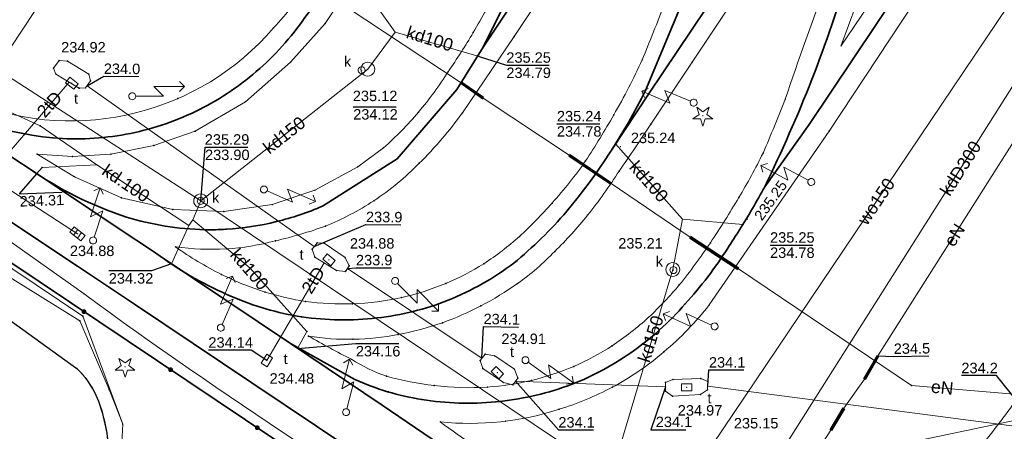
# Model space of a CAD drawing. Header units: metres. Extents: x 6603648 to 6604252, y 5739748 to 5740166.
# Tile 19 of 98: x 6603792 to 6603863, y 5739862 to 5739892. Entities that reach past the tile are written whole.
import ezdxf
from ezdxf.enums import TextEntityAlignment as Align

# ---------------------------------------------------------------- set-up
doc = ezdxf.new("R2010")
doc.units = ezdxf.units.M
doc.layers.get('0').update_dxf_attribs({"color": 252, "linetype": 'CONTINUOUS'})
for name, color, linetype, lineweight in [('GSLKOG', 252, 'CONTINUOUS', 35), ('GSLKOU', 252, 'CONTINUOUS', 18), ('GSLKRW', 252, 'CONTINUOUS', 25), ('GSLTTR', 252, 'CONTINUOUS', 35), ('GSPPRB', 252, 'CONTINUOUS', 18), ('GSPRDI', 252, 'CONTINUOUS', 18), ('GSPWPS', 252, 'CONTINUOUS', 13), ('GSPWPS_O', 252, 'CONTINUOUS', 13), ('GSSINN', 252, 'CONTINUOUS', 18), ('GSSKOA', 252, 'CONTINUOUS', 18), ('GULENN', 252, 'CONTINUOUS', 18), ('GULENN_O', 252, 'CONTINUOUS', 18), ('GULEOR', 252, 'CONTINUOUS', 35), ('GULKDP', 252, 'CONTINUOUS', 18), ('GULKDP_O', 252, 'CONTINUOUS', 18), ('GULTPR', 252, 'CONTINUOUS', 18), ('GULTPR_O', 252, 'CONTINUOUS', 18), ('GULWOP', 252, 'CONTINUOUS', 18), ('GULWOP_O', 252, 'CONTINUOUS', 18), ('GUPISL', 252, 'CONTINUOUS', 18), ('GUPKKS', 252, 'CONTINUOUS', 18), ('GUPKSD', 252, 'CONTINUOUS', 18), ('GUPKWZ', 252, 'CONTINUOUS', 18), ('GUPKWZ_O', 252, 'CONTINUOUS', 18), ('GUPTWZ', 252, 'CONTINUOUS', 18), ('GUPTWZ_O', 252, 'CONTINUOUS', 18), ('GUSIKP', 252, 'CONTINUOUS', 18), ('GZLTPR', 252, 'CONTINUOUS', 18)]:
    doc.layers.add(name, color=color, linetype=linetype, lineweight=lineweight)
for name, color, linetype in [('GUPESH', 252, 'CONTINUOUS'), ('GUPESH_O', 252, 'CONTINUOUS'), ('GUPKSH', 252, 'CONTINUOUS'), ('GUPKSH_O', 252, 'CONTINUOUS'), ('GUPTSH', 252, 'CONTINUOUS'), ('GUPTSH_O', 252, 'CONTINUOUS')]:
    doc.layers.add(name, color=color, linetype=linetype)
doc.styles.add('Arial', font='arial.ttf')

# ---------------------------------------------------------------- blocks, each defined once
blk = doc.blocks.new('GSPPRB0')
blk.add_lwpolyline([(-0.007955, 0.0225), (0.007955, 0.0225), (0.0225, 0.007955), (0.0225, -0.007955), (0.007955, -0.0225), (-0.007955, -0.0225), (-0.0225, -0.007955), (-0.0225, 0.007955)], close=True)
blk = doc.blocks.new('GSPWPS1')
blk.add_hatch(color=256).paths.add_polyline_path([(0, 0.045), (-0.011647, 0.043467), (-0.0225, 0.038971), (-0.03182, 0.03182), (-0.038971, 0.0225), (-0.043467, 0.011647), (-0.045, 0), (-0.043467, -0.011647), (-0.038971, -0.0225), (-0.03182, -0.03182), (-0.0225, -0.038971), (-0.011647, -0.043467), (0, -0.045), (0.011647, -0.043467), (0.0225, -0.038971), (0.03182, -0.03182), (0.038971, -0.0225), (0.043467, -0.011647), (0.045, 0), (0.043467, 0.011647), (0.038971, 0.0225), (0.03182, 0.03182), (0.0225, 0.038971), (0.011647, 0.043467)])
blk = doc.blocks.new('GUPISL1_5')
for points in [[(3.396745, 1.05234), (3.75, 0.7), (3.396745, 0.34766)], [(0.25, 0), (2.25, 0), (1.55, 0.7), (3.75, 0.7)]]:
    blk.add_lwpolyline(points)
blk.add_lwpolyline([(0.25, 0), (0.241481, -0.064705), (0.216506, -0.125), (0.176777, -0.176777), (0.125, -0.216506), (0.064705, -0.241481), (0, -0.25), (-0.064705, -0.241481), (-0.125, -0.216506), (-0.176777, -0.176777), (-0.216506, -0.125), (-0.241481, -0.064705), (-0.25, 0), (-0.241481, 0.064705), (-0.216506, 0.125), (-0.176777, 0.176777), (-0.125, 0.216506), (-0.064705, 0.241481), (0, 0.25), (0.064705, 0.241481), (0.125, 0.216506), (0.176777, 0.176777), (0.216506, 0.125), (0.241481, 0.064705)], close=True)
blk = doc.blocks.new('GUPESH1')
blk.add_hatch(color=256).paths.add_polyline_path([(0, 0.045), (-0.011647, 0.043467), (-0.0225, 0.038971), (-0.03182, 0.03182), (-0.038971, 0.0225), (-0.043467, 0.011647), (-0.045, 0), (-0.043467, -0.011647), (-0.038971, -0.0225), (-0.03182, -0.03182), (-0.0225, -0.038971), (-0.011647, -0.043467), (0, -0.045), (0.011647, -0.043467), (0.0225, -0.038971), (0.03182, -0.03182), (0.038971, -0.0225), (0.043467, -0.011647), (0.045, 0), (0.043467, 0.011647), (0.038971, 0.0225), (0.03182, 0.03182), (0.0225, 0.038971), (0.011647, 0.043467)])
blk = doc.blocks.new('GUPKKS1')
blk.add_lwpolyline([(0.5, -0.25), (-0.5, -0.25), (-0.5, 0.25), (0.5, 0.25)], close=True)
for points in [[(-0.175, -0.25), (-0.175, 0.25)], [(0.175, -0.25), (0.175, 0.25)]]:
    blk.add_lwpolyline(points)
blk = doc.blocks.new('GUPTSH1')
blk.add_hatch(color=256).paths.add_polyline_path([(0, 0.045), (-0.011647, 0.043467), (-0.0225, 0.038971), (-0.03182, 0.03182), (-0.038971, 0.0225), (-0.043467, 0.011647), (-0.045, 0), (-0.043467, -0.011647), (-0.038971, -0.0225), (-0.03182, -0.03182), (-0.0225, -0.038971), (-0.011647, -0.043467), (0, -0.045), (0.011647, -0.043467), (0.0225, -0.038971), (0.03182, -0.03182), (0.038971, -0.0225), (0.043467, -0.011647), (0.045, 0), (0.043467, 0.011647), (0.038971, 0.0225), (0.03182, 0.03182), (0.0225, 0.038971), (0.011647, 0.043467)])
blk = doc.blocks.new('GUPKWZ1_1')
blk.add_lwpolyline([(0.25, 0), (0.241481, -0.064705), (0.216506, -0.125), (0.176777, -0.176777), (0.125, -0.216506), (0.064705, -0.241481), (0, -0.25), (-0.064705, -0.241481), (-0.125, -0.216506), (-0.176777, -0.176777), (-0.216506, -0.125), (-0.241481, -0.064705), (-0.25, 0), (-0.241481, 0.064705), (-0.216506, 0.125), (-0.176777, 0.176777), (-0.125, 0.216506), (-0.064705, 0.241481), (0, 0.25), (0.064705, 0.241481), (0.125, 0.216506), (0.176777, 0.176777), (0.216506, 0.125), (0.241481, 0.064705)], close=True)
blk = doc.blocks.new('GUPKSD1_1')
blk.add_lwpolyline([(0.5, 0), (0.482963, -0.12941), (0.433013, -0.25), (0.353553, -0.353553), (0.25, -0.433013), (0.12941, -0.482963), (0, -0.5), (-0.12941, -0.482963), (-0.25, -0.433013), (-0.353553, -0.353553), (-0.433013, -0.25), (-0.482963, -0.12941), (-0.5, 0), (-0.482963, 0.12941), (-0.433013, 0.25), (-0.353553, 0.353553), (-0.25, 0.433013), (-0.12941, 0.482963), (0, 0.5), (0.12941, 0.482963), (0.25, 0.433013), (0.353553, 0.353553), (0.433013, 0.25), (0.482963, 0.12941)], close=True)
blk = doc.blocks.new('GSPRDI1')
blk.add_hatch(color=256).paths.add_polyline_path([(-0.045, 0), (-0.042798, -0.013906), (-0.036406, -0.02645), (-0.02645, -0.036406), (-0.013906, -0.042798), (0, -0.045), (0.013906, -0.042798), (0.02645, -0.036406), (0.036406, -0.02645), (0.042798, -0.013906), (0.045, 0), (0.042798, 0.013906), (0.036406, 0.02645), (0.02645, 0.036406), (0.013906, 0.042798), (0, 0.045), (-0.013906, 0.042798), (-0.02645, 0.036406), (-0.036406, 0.02645), (-0.042798, 0.013906)])
blk.add_lwpolyline([(0.088531, -0.272471), (-0.231778, -0.713338), (-0.231778, -0.168396), (-0.750048, 0), (-0.231778, 0.168396), (-0.231778, 0.713338), (0.088531, 0.272471), (0.606801, 0.440867), (0.286493, 0), (0.606801, -0.440867)], close=True)
blk = doc.blocks.new('GUPTWZ1_3')
blk.add_lwpolyline([(0.375, -0.25), (-0.375, -0.25), (-0.375, 0.25), (0.375, 0.25)], close=True)
blk = doc.blocks.new('GUPKSH1')
blk.add_hatch(color=256).paths.add_polyline_path([(0, 0.045), (-0.011647, 0.043467), (-0.0225, 0.038971), (-0.03182, 0.03182), (-0.038971, 0.0225), (-0.043467, 0.011647), (-0.045, 0), (-0.043467, -0.011647), (-0.038971, -0.0225), (-0.03182, -0.03182), (-0.0225, -0.038971), (-0.011647, -0.043467), (0, -0.045), (0.011647, -0.043467), (0.0225, -0.038971), (0.03182, -0.03182), (0.038971, -0.0225), (0.043467, -0.011647), (0.045, 0), (0.043467, 0.011647), (0.038971, 0.0225), (0.03182, 0.03182), (0.0225, 0.038971), (0.011647, 0.043467)])
blk = doc.blocks.new('GSLKOG2')
blk.add_hatch(color=256).paths.add_polyline_path([(0, 0.175), (-0.045293, 0.169037), (-0.0875, 0.151554), (-0.123744, 0.123744), (-0.151554, 0.0875), (-0.169037, 0.045293), (-0.175, 0), (-0.169037, -0.045293), (-0.151554, -0.0875), (-0.123744, -0.123744), (-0.0875, -0.151554), (-0.045293, -0.169037), (0, -0.175), (0.045293, -0.169037), (0.0875, -0.151554), (0.123744, -0.123744), (0.151554, -0.0875), (0.169037, -0.045293), (0.175, 0), (0.169037, 0.045293), (0.151554, 0.0875), (0.123744, 0.123744), (0.0875, 0.151554), (0.045293, 0.169037)])

msp = doc.modelspace()

# ---------------------------------------------------------------- linework, layer by layer
at = {"layer": 'GSLKOG'}
msp.add_lwpolyline([(6603771.837, 5739885.495), (6603774.387, 5739885.838), (6603818.72, 5739856.164), (6603817.45, 5739847.15)], dxfattribs=at)
at = {"layer": 'GSLKOU'}
for points in [[(6603846.269, 5739918.904), (6603827.499, 5739890.773)], [(6603855.902, 5739912.366), (6603840.299, 5739888.929)], [(6603862.985, 5739907.797), (6603850.998, 5739890.073)], [(6603850.151, 5739883.965), (6603864.983, 5739906.437)], [(6603817.441, 5739897.042), (6603813.897, 5739891.7)], [(6603852.639, 5739894.557), (6603850.998, 5739890.073)], [(6603813.897, 5739891.7), (6603811.42, 5739888.93)], [(6603827.499, 5739890.773), (6603823.768, 5739885.297)], [(6603840.299, 5739888.929), (6603837.318, 5739884.468)], [(6603774.708, 5739887.725), (6603796.564, 5739872.269)], [(6603841.529, 5739871.49), (6603850.151, 5739883.965)], [(6603818.088, 5739882.763), (6603816.24, 5739881.41)]]:
    msp.add_lwpolyline(points, dxfattribs=at)
for points in [[(6603812.776, 5739894.728, -0.045807), (6603810.193, 5739891.386)], [(6603846.994, 5739886.262, -0.009866), (6603850.014, 5739894.774)], [(6603826.375, 5739894.431, -0.020434), (6603824.553, 5739891.054)], [(6603836.695, 5739889.086, 0.006316), (6603838.314, 5739893.15)], [(6603810.193, 5739891.386, -0.31729), (6603788.64, 5739886.01)], [(6603824.553, 5739891.054, -0.014948), (6603822.749, 5739888.247)], [(6603834.654, 5739885.145, 0.024868), (6603836.695, 5739889.086)], [(6603822.749, 5739888.247, -0.035382), (6603820.616, 5739885.344)], [(6603845.391, 5739882.399, 0.008291), (6603846.994, 5739886.262)], [(6603820.616, 5739885.344, -0.037658), (6603818.088, 5739882.763)], [(6603823.768, 5739885.297, -0.0456), (6603820.66, 5739881.664)], [(6603832.63, 5739881.834, 0.016514), (6603834.654, 5739885.145)], [(6603837.318, 5739884.468, -0.006388), (6603835.035, 5739881.102)], [(6603843.645, 5739879.204, 0.024859), (6603845.391, 5739882.399)], [(6603820.66, 5739881.664, -0.054483), (6603817.404, 5739878.968)], [(6603830.22, 5739878.805, 0.030817), (6603832.63, 5739881.834)], [(6603835.035, 5739881.102, -0.029968), (6603832.778, 5739877.946)], [(6603841.61, 5739875.952, 0.015175), (6603843.645, 5739879.204)], [(6603817.404, 5739878.968, -0.050221), (6603813.919, 5739877.148)], [(6603827.877, 5739876.407, 0.023613), (6603830.22, 5739878.805)], [(6603832.778, 5739877.946, -0.030523), (6603830.41, 5739875.328)], [(6603813.919, 5739877.148, -0.031274), (6603810.34, 5739876.096)], [(6603825.316, 5739874.446, 0.035174), (6603827.877, 5739876.407)], [(6603810.34, 5739876.096, -0.101946), (6603803.137, 5739875.662)], [(6603803.137, 5739875.662, 0.041557), (6603806.447, 5739873.678)], [(6603839.37, 5739872.917, 0.018936), (6603841.61, 5739875.952)], [(6603830.41, 5739875.328, -0.045112), (6603827.735, 5739873.014)], [(6603822.574, 5739873.03, 0.043336), (6603825.316, 5739874.446)], [(6603806.447, 5739873.678, 0.041828), (6603809.584, 5739872.41)], [(6603819.404, 5739872.017, 0.04335), (6603822.574, 5739873.03)], [(6603827.735, 5739873.014, -0.033254), (6603825.107, 5739871.421)], [(6603837.166, 5739870.592, 0.028266), (6603839.37, 5739872.917)], [(6603827.54, 5739851.886, -0.024262), (6603796.564, 5739872.269)], [(6603809.584, 5739872.41, 0.041217), (6603812.498, 5739871.738)], [(6603812.498, 5739871.738, 0.043364), (6603815.872, 5739871.566)], [(6603815.872, 5739871.566, 0.047201), (6603819.404, 5739872.017)], [(6603825.107, 5739871.421, -0.036719), (6603822.331, 5739870.205)], [(6603841.529, 5739871.49, -0.051738), (6603838.256, 5739868.104)], [(6603822.331, 5739870.205, -0.038629), (6603819.157, 5739869.361)], [(6603834.537, 5739868.549, 0.038638), (6603837.166, 5739870.592)], [(6603819.157, 5739869.361, -0.088265), (6603812.698, 5739869.242)], [(6603812.698, 5739869.242, 0.011952), (6603815.792, 5739867.574)], [(6603831.776, 5739867.064, 0.040479), (6603834.537, 5739868.549)], [(6603838.256, 5739868.104, -0.05403), (6603834.556, 5739865.569)], [(6603815.792, 5739867.574, 0.058112), (6603818.307, 5739866.354)], [(6603828.745, 5739866.063, 0.044088), (6603831.776, 5739867.064)], [(6603818.307, 5739866.354, 0.0383), (6603821.751, 5739865.693)], [(6603821.751, 5739865.693, 0.04907), (6603825.564, 5739865.579)], [(6603825.564, 5739865.579, 0.042208), (6603828.745, 5739866.063)], [(6603834.556, 5739865.569, -0.045169), (6603830.727, 5739863.982)], [(6603861.34, 5739861.675, 0.02071), (6603864.233, 5739865.553)], [(6603822.184, 5739863.071, 0.101991), (6603830.727, 5739863.982)], [(6603822.184, 5739863.071, 0.020375), (6603827.172, 5739859.72)], [(6603855.048, 5739853.747, 0.127616), (6603865.105, 5739862.49)]]:
    msp.add_lwpolyline(points, format="xyb", dxfattribs=at)
at = {"layer": 'GSLKRW'}
msp.add_lwpolyline([(6603774.708, 5739887.725), (6603773.043, 5739885.961), (6603771.149, 5739884.663), (6603771.536, 5739884.31), (6603772.18, 5739884.113), (6603796.051, 5739866.918, -0.084749), (6603797.42, 5739865.005, -0.077718), (6603798.303, 5739861.357)], format="xyb", dxfattribs=at)
at = {"layer": 'GSLTTR'}
for points in [[(6603836.72, 5739937.65), (6603835.18, 5739935.33), (6603829.2, 5739926.38), (6603825.54, 5739920.03, 0.007558), (6603822.77, 5739913.35, -0.038789), (6603817.38, 5739899.88), (6603815.03, 5739895.81, -0.027932), (6603812.44, 5739892.13, -0.063952), (6603808.95, 5739888.26, -0.065921), (6603804.58, 5739885.39, -0.066599), (6603799.58, 5739883.75, -0.065603), (6603794.35, 5739883.48, -0.131737), (6603782.92, 5739887.77)], [(6603825.262, 5739890.009), (6603827.049, 5739893.6), (6603828.762, 5739897.118), (6603830.207, 5739900.442), (6603831.721, 5739904.481), (6603833.12, 5739909.022, -0.017932), (6603834.009, 5739911.768, -0.012022), (6603835.33, 5739914.964, -0.01751), (6603836.86, 5739918.205, -0.036946), (6603840.115, 5739923.59), (6603845.495, 5739931.771)], [(6603865.08, 5739918.63), (6603863.33, 5739915.97), (6603857.29, 5739906.95, 0.030318), (6603854.12, 5739901.47, 0.0104), (6603851.63, 5739895.63, -0.041478), (6603845.51, 5739879.98)], [(6603869.61, 5739915.59), (6603867.79, 5739912.89), (6603858.25, 5739898.71), (6603848.71, 5739884.46), (6603845.51, 5739879.98, -0.017346), (6603843.71, 5739876.89, -0.008849), (6603842.85, 5739875.57, -0.04593), (6603839.79, 5739871.56, -0.062973), (6603835.88, 5739868.05, -0.065829), (6603831.29, 5739865.65, -0.061899), (6603826.17, 5739864.52, -0.064893), (6603820.85, 5739864.69, -0.068151), (6603816.04, 5739866.13), (6603811.42, 5739868.7)], [(6603825.79, 5739858.98), (6603818, 5739864.29), (6603811.42, 5739868.7), (6603802.04, 5739874.99), (6603801.49, 5739875.36), (6603799.15, 5739876.91), (6603792.62, 5739881.29), (6603791.73, 5739881.86), (6603782.92, 5739887.77), (6603782.01, 5739888.36), (6603779.54, 5739890.04), (6603778.54, 5739890.71), (6603773.44, 5739894.15), (6603768.84, 5739897.19), (6603767.96, 5739897.79), (6603763.99, 5739900.47), (6603761.3, 5739902.23), (6603759.56, 5739903.43), (6603758.67, 5739904.01), (6603754.46, 5739906.84), (6603752.05, 5739908.44), (6603750.39, 5739909.54), (6603749.51, 5739910.14), (6603745.17, 5739913.05, -0.023956)], [(6603742.91, 5739909.87), (6603747.27, 5739906.96), (6603750.35, 5739904.88), (6603754.05, 5739902.42), (6603756.43, 5739900.81), (6603761.44, 5739897.46), (6603765.84, 5739894.5), (6603771.17, 5739890.94), (6603776.36, 5739887.46), (6603779.22, 5739885.53), (6603783.43, 5739882.73), (6603787.62, 5739879.93), (6603791.88, 5739877.08), (6603796.09, 5739874.27), (6603800.25, 5739871.48), (6603804.42, 5739868.7), (6603808.62, 5739865.88), (6603813.35, 5739862.72), (6603824.47, 5739855.25, 0.050662), (6603829.91, 5739852.14, 0.049316), (6603835.37, 5739850.3, 0.031553), (6603844.67, 5739849.35), (6603855.71, 5739848.67), (6603871.3, 5739847.64)], [(6603802.04, 5739874.99, 0.060682), (6603807.17, 5739872.1, 0.066274), (6603812.21, 5739870.63, 0.065449), (6603817.63, 5739870.55, 0.067072), (6603822.75, 5739871.82, 0.065347), (6603827.47, 5739874.49, 0.040796), (6603831.28, 5739878.21, 0.05621), (6603836.95, 5739886.89), (6603839.9, 5739894.04), (6603842.12, 5739900.14)], [(6603813.72, 5739878.59, -0.042708), (6603810.4, 5739877.47, -0.046261), (6603806.78, 5739876.92, -0.019065), (6603805.24, 5739876.89, -0.069522), (6603799.61, 5739877.8, -0.074384), (6603792.62, 5739881.29)]]:
    msp.add_lwpolyline(points, format="xyb", dxfattribs=at)
for points in [[(6603813.72, 5739878.59), (6603819.068, 5739881.992), (6603823.366, 5739886.97), (6603825.262, 5739890.009), (6603845.265, 5739920.008), (6603850.749, 5739928.247)], [(6603860.6, 5739921.64), (6603858.87, 5739919.06), (6603853.5, 5739911.04), (6603845.36, 5739898.85), (6603837.21, 5739886.69), (6603834.54, 5739882.67)]]:
    msp.add_lwpolyline(points, dxfattribs=at)
at = {"layer": 'GSSINN'}
msp.add_lwpolyline([(6603816.24, 5739881.41), (6603813.16, 5739879.72), (6603810.1, 5739878.69), (6603806.61, 5739878.19), (6603802.94, 5739878.34), (6603799.25, 5739879.18), (6603795.87, 5739880.7), (6603793.18, 5739882.31), (6603795.73, 5739882.16), (6603798.49, 5739882.32), (6603801.59, 5739882.95), (6603804.56, 5739883.98), (6603808.18, 5739886.09), (6603811.42, 5739888.93)], dxfattribs=at)
msp.add_lwpolyline([(6603768.764, 5739882.374, 0.131506), (6603765.974, 5739878.348, 0.118877), (6603766.057, 5739871.728, 0.108677), (6603767.814, 5739867.913), (6603770.063, 5739865.527), (6603785.55, 5739854.5, 0.243725), (6603792.04, 5739853.77), (6603792.989, 5739854.064), (6603794.605, 5739855.257), (6603797.146, 5739858.719), (6603798.303, 5739861.357, 0.037563), (6603798.017, 5739863.157, 0.155496), (6603796.051, 5739866.918), (6603772.18, 5739884.113), (6603771.536, 5739884.31)], format="xyb", close=True, dxfattribs=at)
at = {"layer": 'GSSKOA'}
msp.add_lwpolyline([(6603791.25, 5739912.51), (6603801.67, 5739905.73), (6603788.64, 5739886.01, -0.039656), (6603783.16, 5739888.99), (6603777.88, 5739892.53)], format="xyb", close=True, dxfattribs=at)
at = {"layer": 'GULENN'}
msp.add_lwpolyline([(6603853.655, 5739867.832), (6603864.66, 5739885.176), (6603875.074, 5739901.998), (6603875.746, 5739902.718, -0.231889), (6603877.431, 5739903.204)], format="xyb", dxfattribs=at)
for points in [[(6603823.685, 5739887.456), (6603815.423, 5739892.911)], [(6603831.451, 5739882.25), (6603825.257, 5739886.347)], [(6603840.141, 5739876.353), (6603834.473, 5739880.2)], [(6603886.295, 5739863.235), (6603882.971, 5739863.408), (6603856.059, 5739865.69), (6603843.618, 5739874.082)], [(6603851.201, 5739864.052), (6603852.689, 5739866.152)], [(6603845.35, 5739856.533), (6603846.565, 5739856.808), (6603850.272, 5739862.473)]]:
    msp.add_lwpolyline(points, dxfattribs=at)
at = {"layer": 'GULEOR'}
for points in [[(6603825.229, 5739886.306), (6603823.656, 5739887.415)], [(6603823.714, 5739887.496), (6603825.286, 5739886.388)], [(6603834.445, 5739880.159), (6603831.423, 5739882.209)], [(6603831.479, 5739882.291), (6603834.501, 5739880.242)], [(6603843.59, 5739874.04), (6603840.114, 5739876.311)], [(6603840.169, 5739876.395), (6603843.645, 5739874.124)], [(6603852.645, 5739866.177), (6603853.612, 5739867.857)], [(6603853.699, 5739867.807), (6603852.732, 5739866.127)], [(6603850.229, 5739862.498), (6603851.157, 5739864.077)], [(6603851.244, 5739864.027), (6603850.315, 5739862.448)]]:
    msp.add_lwpolyline(points, dxfattribs=at)
at = {"layer": 'GULKDP'}
for points in [[(6603990.419, 5739850.718), (6603970.741, 5739851.771), (6603969.771, 5739851.904), (6603946.905, 5739853.447), (6603945.872, 5739853.066), (6603933.785, 5739854.314), (6603912.107, 5739855.46), (6603897.847, 5739856.128), (6603898.732, 5739857.042), (6603897.847, 5739856.128), (6603875, 5739857.198), (6603834.465, 5739859.186), (6603804.951, 5739878.959), (6603779.971, 5739895.121), (6603766.206, 5739905.698), (6603764.477, 5739907.103)], [(6603846.499, 5739860.607), (6603872.694, 5739902)], [(6603816.964, 5739888.421), (6603818.931, 5739891.081), (6603815.308, 5739896.169)], [(6603796.097, 5739876.591), (6603775.818, 5739889.746), (6603772.693, 5739891.955)], [(6603818.931, 5739891.081), (6603824.977, 5739889.342)], [(6603816.964, 5739888.421), (6603804.951, 5739878.959)], [(6603783.366, 5739887.458), (6603783.963, 5739888.08), (6603786.051, 5739887.702), (6603793.4, 5739884.358), (6603797.487, 5739881.56), (6603804.106, 5739877.191)], [(6603834.775, 5739883.067), (6603839.595, 5739877.642), (6603838.898, 5739874.028)], [(6603797.487, 5739881.56), (6603793.55, 5739881.361), (6603793.149, 5739880.913)], [(6603804.951, 5739878.959), (6603804.388, 5739877.607), (6603804.106, 5739877.191)], [(6603804.106, 5739877.191), (6603802.842, 5739874.426)], [(6603804.388, 5739877.607), (6603808.499, 5739874.129), (6603812.581, 5739869.58), (6603811.916, 5739868.356)], [(6603839.595, 5739877.642), (6603843.934, 5739877.259)], [(6603834.465, 5739859.186), (6603838.898, 5739874.028)], [(6603845.681, 5739859.471), (6603858.989, 5739862.238), (6603866.1, 5739863.72), (6603866.987, 5739864.681)]]:
    msp.add_lwpolyline(points, dxfattribs=at)
at = {"layer": 'GULTPR'}
for points in [[(6603798.53, 5739848.25), (6603799.34, 5739862.92), (6603796.47, 5739870.68), (6603772.96, 5739886.44), (6603767.132, 5739891.513)], [(6603795.49, 5739887.494), (6603789.77, 5739880.825)], [(6603796.781, 5739887.24), (6603813.11, 5739875.692)], [(6603813.826, 5739874.509), (6603809.713, 5739867.482)], [(6603815.5, 5739874.113), (6603825.186, 5739867.644)], [(6603827.593, 5739866.003), (6603838.372, 5739865.602)], [(6603841.41, 5739865.646), (6603865.304, 5739862.535)]]:
    msp.add_lwpolyline(points, dxfattribs=at)
at = {"layer": 'GULWOP'}
msp.add_lwpolyline([(6603825.656, 5739849.078), (6603825.941, 5739853.814), (6603837.788, 5739855.542), (6603869.267, 5739902.302), (6603868.152, 5739903.059), (6603866.813, 5739903.963), (6603828.065, 5739929.382), (6603823.148, 5739932.634), (6603789.626, 5739954.786), (6603786.394, 5739957.382), (6603756.52, 5739976.667)], dxfattribs=at)
at = {"layer": 'GUPESH_O', "flags": 128}
msp.add_lwpolyline([(6603853.655, 5739867.832), (6603854.797, 5739867.786), (6603857.317, 5739867.823)], dxfattribs=at)
at = {"layer": 'GUPKSH_O', "flags": 128}
for points in [[(6603824.977, 5739889.342), (6603826.931, 5739888.715), (6603830.011, 5739888.715)], [(6603815.917, 5739885.728), (6603818.997, 5739885.728)], [(6603830.569, 5739884.503), (6603833.649, 5739884.503)], [(6603804.951, 5739878.959), (6603805.262, 5739882.817), (6603808.342, 5739882.817)], [(6603793.149, 5739880.913), (6603791.907, 5739879.466), (6603794.985, 5739879.587)], [(6603845.896, 5739875.786), (6603848.976, 5739875.786)], [(6603802.842, 5739874.426), (6603801.415, 5739873.94), (6603798.335, 5739873.94)], [(6603811.916, 5739868.356), (6603816.109, 5739868.709), (6603819.189, 5739868.704)]]:
    msp.add_lwpolyline(points, dxfattribs=at)
at = {"layer": 'GUPTSH_O', "flags": 128}
for points in [[(6603796.781, 5739887.24), (6603797.98, 5739887.913), (6603800.5, 5739887.9)], [(6603813.11, 5739875.692), (6603816.833, 5739877.261), (6603819.353, 5739877.244)], [(6603815.5, 5739874.113), (6603816.117, 5739874.156), (6603818.637, 5739874.158)], [(6603825.175, 5739867.69), (6603825.283, 5739869.934), (6603827.802, 5739869.89)], [(6603809.713, 5739867.482), (6603808.584, 5739868.238), (6603805.504, 5739868.238)], [(6603841.41, 5739865.646), (6603841.501, 5739866.807), (6603844.021, 5739866.807)], [(6603865.304, 5739862.535), (6603862.175, 5739866.402), (6603859.655, 5739866.402)], [(6603827.593, 5739866.003), (6603830.671, 5739862.497), (6603833.191, 5739862.497)], [(6603838.372, 5739865.602), (6603837.325, 5739862.515), (6603839.845, 5739862.515)]]:
    msp.add_lwpolyline(points, dxfattribs=at)
at = {"layer": 'GUSIKP'}
for points in [[(6603794.769, 5739889.047), (6603795.372, 5739889.01), (6603796.896, 5739888.067), (6603797.025, 5739887.594), (6603796.678, 5739887.09), (6603796.202, 5739887.066), (6603794.544, 5739888.062), (6603794.36, 5739888.507)], [(6603813.318, 5739875.95), (6603813.838, 5739875.932), (6603815.337, 5739874.891), (6603815.623, 5739874.299), (6603815.368, 5739873.892), (6603814.716, 5739873.956), (6603813.158, 5739874.924), (6603812.957, 5739875.495)], [(6603825.045, 5739867.481), (6603825.414, 5739867.936), (6603826.092, 5739867.832), (6603827.506, 5739866.855), (6603827.758, 5739866.221), (6603827.395, 5739865.74), (6603826.716, 5739865.902), (6603825.243, 5739866.91)], [(6603838.37, 5739865.905), (6603838.916, 5739866.126), (6603840.925, 5739866.187), (6603841.42, 5739865.987), (6603841.402, 5739865.376), (6603840.888, 5739865.036), (6603838.89, 5739864.916), (6603838.373, 5739865.295)]]:
    msp.add_lwpolyline(points, close=True, dxfattribs=at)
at = {"layer": 'GZLTPR'}
msp.add_lwpolyline([(6603799.34, 5739862.92), (6603798.36, 5739865.41), (6603796.25, 5739870.35), (6603772.8, 5739884.91), (6603780.86, 5739894.39), (6603790.58, 5739910.22), (6603798.08, 5739922.06), (6603800.905, 5739922.975)], dxfattribs=at)

# ---------------------------------------------------------------- block references
at = {"layer": 'GSLKOG', "rotation": 326.2038883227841}
for p in [(6603796.554, 5739871.001), (6603796.554, 5739871.001), (6603802.786, 5739866.829), (6603802.786, 5739866.829), (6603809.019, 5739862.657), (6603809.019, 5739862.657)]:
    msp.add_blockref('GSLKOG2', p, dxfattribs=at)
at = {"layer": 'GSPPRB', "rotation": 90}
for p in [(6603810.193, 5739891.386), (6603813.897, 5739891.7), (6603824.553, 5739891.054), (6603827.499, 5739890.773), (6603825.262, 5739890.009), (6603794.769, 5739889.047), (6603795.372, 5739889.01), (6603836.695, 5739889.086), (6603794.36, 5739888.507), (6603811.42, 5739888.93), (6603840.299, 5739888.929), (6603794.544, 5739888.062), (6603796.896, 5739888.067), (6603797.025, 5739887.594), (6603808.95, 5739888.26), (6603822.749, 5739888.247), (6603796.202, 5739887.066), (6603796.678, 5739887.09), (6603823.366, 5739886.97), (6603823.685, 5739887.456), (6603836.95, 5739886.89), (6603803.302, 5739886.31), (6603825.257, 5739886.347), (6603837.21, 5739886.69), (6603846.994, 5739886.262), (6603808.18, 5739886.09), (6603804.58, 5739885.39), (6603820.616, 5739885.344), (6603823.768, 5739885.297), (6603834.654, 5739885.145), (6603847.82, 5739885.04), (6603793.4, 5739884.358), (6603837.318, 5739884.468), (6603848.71, 5739884.46), (6603794.35, 5739883.48), (6603799.58, 5739883.75), (6603804.56, 5739883.98), (6603850.151, 5739883.965), (6603801.59, 5739882.95), (6603818.088, 5739882.763), (6603834.54, 5739882.67), (6603793.18, 5739882.31), (6603795.73, 5739882.16), (6603798.49, 5739882.32), (6603819.068, 5739881.992), (6603831.451, 5739882.25), (6603845.391, 5739882.399), (6603792.62, 5739881.29), (6603793.55, 5739881.361), (6603816.24, 5739881.41), (6603820.66, 5739881.664), (6603832.63, 5739881.834), (6603795.87, 5739880.7), (6603835.035, 5739881.102), (6603834.473, 5739880.2), (6603845.51, 5739879.98), (6603799.25, 5739879.18), (6603813.16, 5739879.72), (6603843.645, 5739879.204), (6603796.9, 5739878.85), (6603810.1, 5739878.69), (6603813.72, 5739878.59), (6603817.404, 5739878.968), (6603830.22, 5739878.805), (6603799.61, 5739877.8), (6603802.94, 5739878.34), (6603806.61, 5739878.19), (6603831.28, 5739878.21), (6603832.778, 5739877.946), (6603810.4, 5739877.47), (6603813.919, 5739877.148), (6603799.15, 5739876.91), (6603805.24, 5739876.89), (6603806.78, 5739876.92), (6603827.877, 5739876.407), (6603840.141, 5739876.353), (6603843.71, 5739876.89), (6603803.137, 5739875.662), (6603810.34, 5739876.096), (6603813.318, 5739875.95), (6603813.838, 5739875.932), (6603841.61, 5739875.952), (6603842.85, 5739875.57), (6603801.49, 5739875.36), (6603802.04, 5739874.99), (6603806.821, 5739875.515), (6603812.957, 5739875.495), (6603813.158, 5739874.924), (6603815.337, 5739874.891), (6603830.41, 5739875.328), (6603796.09, 5739874.27), (6603815.623, 5739874.299), (6603825.316, 5739874.446), (6603827.47, 5739874.49), (6603806.447, 5739873.678), (6603808.499, 5739874.129), (6603814.716, 5739873.956), (6603815.368, 5739873.892), (6603843.618, 5739874.082), (6603822.574, 5739873.03), (6603827.735, 5739873.014), (6603839.37, 5739872.917), (6603796.564, 5739872.269), (6603807.17, 5739872.1), (6603809.584, 5739872.41), (6603819.404, 5739872.017), (6603800.25, 5739871.48), (6603812.498, 5739871.738), (6603815.872, 5739871.566), (6603822.75, 5739871.82), (6603825.107, 5739871.421), (6603839.79, 5739871.56), (6603841.529, 5739871.49), (6603796.47, 5739870.68), (6603812.21, 5739870.63), (6603796.25, 5739870.35), (6603817.63, 5739870.55), (6603822.331, 5739870.205), (6603837.166, 5739870.592), (6603812.581, 5739869.58), (6603812.698, 5739869.242), (6603819.157, 5739869.361), (6603804.42, 5739868.7), (6603811.42, 5739868.7), (6603815.893, 5739869.016), (6603834.537, 5739868.549), (6603825.414, 5739867.936), (6603826.092, 5739867.832), (6603835.88, 5739868.05), (6603838.256, 5739868.104), (6603815.792, 5739867.574), (6603825.045, 5739867.481), (6603831.776, 5739867.064), (6603796.051, 5739866.918), (6603818.307, 5739866.354), (6603825.243, 5739866.91), (6603827.506, 5739866.855), (6603808.62, 5739865.88), (6603816.04, 5739866.13), (6603821.751, 5739865.693), (6603826.716, 5739865.902), (6603827.395, 5739865.74), (6603827.758, 5739866.221), (6603828.745, 5739866.063), (6603831.29, 5739865.65), (6603838.37, 5739865.905), (6603838.916, 5739866.126), (6603840.925, 5739866.187), (6603841.42, 5739865.987), (6603852.689, 5739866.152), (6603856.059, 5739865.69), (6603797.42, 5739865.005), (6603798.36, 5739865.41), (6603818.45, 5739865.23), (6603825.564, 5739865.579), (6603834.556, 5739865.569), (6603838.373, 5739865.295), (6603840.888, 5739865.036), (6603841.402, 5739865.376), (6603818, 5739864.29), (6603820.85, 5739864.69), (6603826.17, 5739864.52), (6603838.89, 5739864.916), (6603830.727, 5739863.982), (6603851.201, 5739864.052), (6603798.017, 5739863.157), (6603799.34, 5739862.92), (6603822.184, 5739863.071), (6603826.884, 5739863.135), (6603813.35, 5739862.72), (6603850.272, 5739862.473)]:
    msp.add_blockref('GSPPRB0', p, dxfattribs=at)
at = {"layer": 'GSPRDI', "rotation": 90}
for p in [(6603841.066, 5739885.083), (6603799.509, 5739867.037)]:
    msp.add_blockref('GSPRDI1', p, dxfattribs=at)
at = {"layer": 'GSPWPS', "rotation": 90}
for p in [(6603835.136, 5739882.861), (6603844.273, 5739877.652)]:
    msp.add_blockref('GSPWPS1', p, dxfattribs=at)
at = {"layer": 'GUPESH', "rotation": 90}
for p in [(6603853.655, 5739867.832), (6603852.689, 5739866.152), (6603851.201, 5739864.052), (6603850.272, 5739862.473)]:
    msp.add_blockref('GUPESH1', p, dxfattribs=at)
at = {"layer": 'GUPISL'}
for p, rotation in [((6603840.397, 5739886.02), 156.9074849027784), ((6603800.029, 5739886.482), 359.9999974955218), ((6603848.864, 5739880.318), 151.4059041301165), ((6603809.496, 5739879.78), 336.3296900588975), ((6603797.212, 5739876.117), 71.77910435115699), ((6603806.398, 5739869.842), 66.55897176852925), ((6603818.93, 5739873.208), 314.5552177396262), ((6603841.91, 5739869.937), 155.7527458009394), ((6603828.306, 5739867.514), 323.9504161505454), ((6603815.408, 5739863.775), 75.87991065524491)]:
    msp.add_blockref('GUPISL1_5', p, dxfattribs=dict(at, rotation=rotation))
at = {"layer": 'GUPKKS', "rotation": 321.6287665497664}
msp.add_blockref('GUPKKS1', (6603796.097, 5739876.591), dxfattribs=at)
at = {"layer": 'GUPKSD', "rotation": 90}
for p in [(6603816.964, 5739888.421), (6603804.951, 5739878.959), (6603838.898, 5739874.028)]:
    msp.add_blockref('GUPKSD1_1', p, dxfattribs=at)
at = {"layer": 'GUPKSH', "rotation": 90}
for p in [(6603824.977, 5739889.342), (6603816.525, 5739888.352), (6603816.964, 5739888.421), (6603793.4, 5739884.358), (6603834.775, 5739883.067), (6603793.55, 5739881.361), (6603793.149, 5739880.913), (6603804.951, 5739878.959), (6603804.951, 5739878.959), (6603843.934, 5739877.259), (6603796.097, 5739876.591), (6603802.842, 5739874.426), (6603838.948, 5739873.989), (6603812.581, 5739869.58), (6603811.916, 5739868.356)]:
    msp.add_blockref('GUPKSH1', p, dxfattribs=at)
at = {"layer": 'GUPKWZ', "rotation": 90}
for p in [(6603816.525, 5739888.352), (6603804.951, 5739878.959), (6603838.948, 5739873.989)]:
    msp.add_blockref('GUPKWZ1_1', p, dxfattribs=at)
at = {"layer": 'GUPTSH', "rotation": 90}
for p in [(6603795.684, 5739887.413), (6603796.781, 5739887.24), (6603813.11, 5739875.692), (6603814.171, 5739874.718), (6603815.5, 5739874.113), (6603809.712, 5739867.492), (6603809.713, 5739867.482), (6603825.186, 5739867.644), (6603826.287, 5739866.612), (6603827.593, 5739866.003), (6603841.41, 5739865.646), (6603838.372, 5739865.602), (6603839.898, 5739865.566), (6603799.34, 5739862.92)]:
    msp.add_blockref('GUPTSH1', p, dxfattribs=at)
at = {"layer": 'GUPTWZ'}
for p, rotation in [((6603795.684, 5739887.413), 320.9358301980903), ((6603814.171, 5739874.718), 320.8745224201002), ((6603809.712, 5739867.492), 57.71020215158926), ((6603826.287, 5739866.612), 316.3931260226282), ((6603839.898, 5739865.566), 359.9999974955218)]:
    msp.add_blockref('GUPTWZ1_3', p, dxfattribs=dict(at, rotation=rotation))

# ---------------------------------------------------------------- texts
at = {"layer": 'GSPWPS_O', "style": 'Arial'}
for s, rotation, p in [('235.24', 360, (6603835.886, 5739883.111)), ('235.25', 54.57159, (6603845.312, 5739877.475))]:
    msp.add_text(s, height=0.75, rotation=rotation, dxfattribs=at).set_placement(p)
at = {"layer": 'GULENN_O', "style": 'Arial'}
for rotation, p in [(57.60557, (6603859.537, 5739876.263)), (354.00655, (6603858.235, 5739865.102))]:
    msp.add_text('eN', height=0.9, rotation=rotation, dxfattribs=at).set_placement(p, align=Align.CENTER)
at = {"layer": 'GULKDP_O', "style": 'Arial'}
for s, rotation, p in [('kd100', 342.80353, (6603821.299, 5739890.187)), ('kd150', 38.22753, (6603811.236, 5739883.336)), ('kdD300', 57.67267, (6603859.976, 5739881.063)), ('kd.100', 325.9086, (6603799.329, 5739879.855)), ('kd100', 311.6224, (6603836.849, 5739880.056)), ('kd100', 310.75381, (6603808.126, 5739873.752)), ('kd150', 72.22007, (6603837.739, 5739868.908))]:
    msp.add_text(s, height=0.9, rotation=rotation, dxfattribs=at).set_placement(p, align=Align.CENTER)
at = {"layer": 'GULTPR_O', "style": 'Arial'}
for rotation, p in [(48.23554, (6603794.406, 5739885.6)), (58.51114, (6603813.422, 5739873.036))]:
    msp.add_text('2tD', height=0.9, rotation=rotation, dxfattribs=at).set_placement(p, align=Align.CENTER)
at = {"layer": 'GULWOP_O', "style": 'Arial'}
msp.add_text('wo150', height=0.9, rotation=56.05165, dxfattribs=at).set_placement((6603853.901, 5739878.67), align=Align.CENTER)
at = {"layer": 'GUPESH_O', "style": 'Arial'}
msp.add_text('234.5', height=0.75, rotation=0.83784, dxfattribs=at).set_placement((6603854.795, 5739867.959))
at = {"layer": 'GUPKSH_O', "style": 'Arial'}
for s, rotation, p in [('235.25', 360, (6603826.931, 5739888.888)), ('234.79', 360, (6603826.931, 5739887.793)), ('235.12', 360, (6603815.89, 5739886.128)), ('234.12', 360, (6603815.917, 5739884.806)), ('235.24', 360, (6603830.569, 5739884.675)), ('234.78', 360, (6603830.569, 5739883.58)), ('235.29', 360, (6603805.242, 5739883.001)), ('233.90', 360, (6603805.262, 5739881.895)), ('234.31', 2.24527, (6603791.944, 5739878.544)), ('235.21', 360, (6603834.98, 5739875.537)), ('235.25', 360, (6603845.896, 5739875.958)), ('234.88', 360, (6603795.542, 5739874.996)), ('234.78', 360, (6603845.896, 5739874.863)), ('234.32', 360, (6603798.335, 5739873.017)), ('234.16', 359.9134, (6603816.107, 5739867.786)), ('235.15', 360, (6603843.294, 5739862.607))]:
    msp.add_text(s, height=0.75, rotation=rotation, dxfattribs=at).set_placement(p)
at = {"layer": 'GUPKWZ_O', "style": 'Arial'}
for p in [(6603815.775, 5739888.602), (6603806.288, 5739878.825), (6603838.198, 5739874.239)]:
    msp.add_text('k', height=0.75, rotation=360, dxfattribs=at).set_placement(p, align=Align.RIGHT)
at = {"layer": 'GUPTSH_O', "style": 'Arial'}
for s, rotation, p in [('234.92', 360, (6603794.914, 5739889.628)), ('234.0', 359.70924, (6603797.981, 5739888.085)), ('233.9', 359.62309, (6603816.834, 5739877.434)), ('234.88', 360, (6603815.68, 5739875.529)), ('233.9', 0.05482, (6603816.117, 5739874.328)), ('234.1', 359.00821, (6603825.286, 5739870.107)), ('234.91', 360, (6603826.576, 5739868.672)), ('234.14', 360, (6603805.504, 5739868.411)), ('234.1', 360, (6603841.501, 5739866.98)), ('234.2', 360, (6603859.655, 5739866.575)), ('234.48', 360, (6603809.904, 5739865.826)), ('234.97', 360, (6603839.259, 5739863.531)), ('234.1', 360, (6603830.671, 5739862.67)), ('234.1', 360, (6603837.677, 5739862.705))]:
    msp.add_text(s, height=0.75, rotation=rotation, dxfattribs=at).set_placement(p)
at = {"layer": 'GUPTWZ_O', "style": 'Arial'}
for p in [(6603796.134, 5739885.944), (6603812.351, 5739874.736), (6603811.203, 5739867.235), (6603827.484, 5739867.736), (6603841.682, 5739864.41)]:
    msp.add_text('t', height=0.75, rotation=360, dxfattribs=at).set_placement(p, align=Align.RIGHT)

doc.saveas('drawing.dxf')
